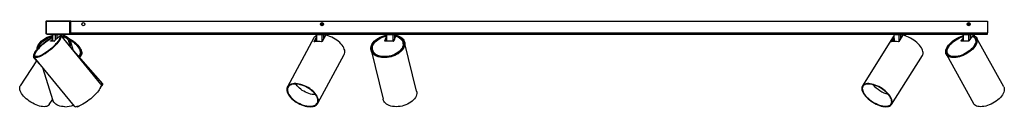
# Model space of a CAD drawing. Header units: millimetres. Extents: x 45 to 1165, y 364 to 791.
# Tile 1 of 4: x 45 to 359, y 364 to 391. Entities that reach past the tile are written whole.
import ezdxf

# ---------------------------------------------------------------- set-up
doc = ezdxf.new("R2010")
doc.units = ezdxf.units.MM

msp = doc.modelspace()

# ---------------------------------------------------------------- linework, layer by layer
at = {"color": 7, "linetype": 'Continuous', "lineweight": 25}
for p, q in [((53.67, 390.78), (53.83, 390.78)), ((53.67, 390.78), (53.67, 387.07)), ((61.37, 390.78), (53.83, 390.78)), ((53.83, 390.78), (53.83, 387.07)), ((61.51, 390.67), (53.83, 390.67)), ((53.83, 390.67), (53.83, 387.03)), ((61.37, 387.07), (61.37, 390.78)), ((61.53, 390.78), (61.37, 390.78)), ((61.51, 387.03), (61.51, 390.67)), ((61.62, 390.78), (61.53, 390.78)), ((61.53, 387.07), (61.53, 390.78)), ((61.62, 390.78), (353.62, 390.78)), ((61.62, 387.07), (61.62, 390.78)), ((141.54, 390.1), (141.4, 389.92)), ((141.48, 389.7), (141.4, 389.92)), ((141.48, 389.7), (141.71, 389.67)), ((141.54, 390.1), (141.77, 390.06)), ((141.71, 389.67), (141.85, 389.85)), ((141.77, 390.06), (141.85, 389.85)), ((347.54, 390.1), (347.4, 389.92)), ((347.48, 389.7), (347.4, 389.92)), ((347.48, 389.7), (347.71, 389.67)), ((347.54, 390.1), (347.77, 390.06)), ((347.71, 389.67), (347.85, 389.85)), ((347.77, 390.06), (347.85, 389.85)), ((353.62, 390.78), (353.62, 387.07)), ((53.67, 387.07), (53.83, 387.07)), ((53.72, 386.88), (53.72, 386.84)), ((53.74, 386.84), (53.72, 386.84)), ((54.03, 386.83), (61.31, 386.83)), ((54.07, 386.67), (54.07, 386.83)), ((54.07, 386.83), (61.13, 386.83)), ((54.07, 386.67), (61.13, 386.67)), ((55.7, 386.48), (55.7, 386.29)), ((55.8, 386.48), (55.82, 384.48)), ((56.76, 386.48), (55.83, 386.48)), ((58.02, 386.06), (56.49, 384.54)), ((59.22, 386.48), (57.16, 386.48)), ((58.28, 385.74), (58.04, 386.04)), ((58.28, 385.74), (58.35, 385.64)), ((58.43, 386.36), (58.29, 386.21)), ((58.43, 386.35), (58.29, 386.21)), ((58.29, 386.21), (58.29, 386.21)), ((71.22, 370.75), (58.43, 386.36)), ((59.38, 385.2), (59.39, 386.48)), ((59.49, 386.3), (59.49, 386.48)), ((61.13, 386.67), (61.13, 386.83)), ((61.13, 386.67), (353.62, 386.67)), ((61.53, 387.07), (61.37, 387.07)), ((61.62, 387.07), (61.51, 386.99)), ((61.62, 387.07), (61.62, 387.07)), ((61.62, 387.07), (353.62, 387.07)), ((139.74, 386.48), (139.77, 384.37)), ((141.68, 386.48), (139.86, 386.48)), ((142.74, 386.24), (141.74, 384.39)), ((143.45, 386.48), (142.1, 386.48)), ((143.5, 386.21), (143.51, 386.48)), ((161.88, 386.21), (161.92, 386.35)), ((161.93, 386.21), (161.88, 386.21)), ((161.93, 386.48), (161.95, 384.48)), ((164.32, 386.48), (162.15, 386.48)), ((165.01, 386.06), (164.55, 384.54)), ((165.31, 386.48), (164.69, 386.48)), ((165.24, 386.3), (165.2, 386.16)), ((165.22, 386.01), (165.2, 386.1)), ((165.32, 386.35), (165.32, 386.48)), ((165.38, 386.35), (165.34, 386.21)), ((323.61, 385.8), (313.77, 370.2)), ((323.73, 385.97), (323.61, 385.8)), ((323.73, 386.48), (323.75, 384.39)), ((325.43, 386.48), (323.82, 386.48)), ((326.57, 386.24), (325.4, 384.39)), ((327.44, 386.48), (325.85, 386.48)), ((327.52, 386.14), (327.52, 386.48)), ((345.74, 386.48), (345.76, 384.48)), ((347.64, 386.48), (345.86, 386.48)), ((348.68, 386.06), (347.64, 384.54)), ((349.45, 386.48), (348.06, 386.48)), ((349.04, 386.34), (348.95, 386.2)), ((349.09, 385.88), (348.97, 386.1)), ((349.11, 386.35), (349.01, 386.21)), ((349.51, 386.16), (349.51, 386.48)), ((353.62, 386.67), (353.62, 387.07)), ((51.52, 382.65), (51.48, 382.65)), ((56.38, 384.48), (55.22, 384.48)), ((55.24, 384.54), (55.82, 385.11)), ((55.24, 384.54), (55.29, 384.48)), ((55.72, 384.48), (55.82, 384.58)), ((61.14, 384.08), (61.04, 384.38)), ((62.52, 381.36), (61.52, 384.53)), ((139.03, 385.48), (130.63, 369.87)), ((139.17, 384.39), (139.76, 385.47)), ((139.29, 384.29), (139.76, 385.16)), ((157.74, 382.65), (157.63, 382.65)), ((161.66, 384.54), (161.94, 385.46)), ((164.44, 384.48), (161.74, 384.48)), ((161.81, 384.48), (161.95, 384.94)), ((167.53, 383.76), (167.46, 384.06)), ((167.63, 382.65), (167.51, 382.65)), ((171.76, 368.57), (167.95, 384.18)), ((323.11, 384.39), (323.74, 385.38)), ((323.26, 384.31), (323.74, 385.08)), ((345.27, 384.54), (345.75, 385.25)), ((345.27, 384.54), (345.31, 384.48)), ((347.51, 384.48), (345.31, 384.48)), ((345.59, 384.48), (345.76, 384.72)), ((349.85, 385), (349.69, 385.29)), ((358.76, 369.93), (350.13, 385.54)), ((50.31, 379.7), (50.55, 379.41)), ((71.83, 370.91), (62.49, 381.47)), ((64.31, 379.85), (64.5, 380.15)), ((64.49, 379.21), (64.92, 379.88)), ((140.31, 364.66), (148.72, 380.26)), ((157.26, 381.57), (161.08, 365.96)), ((157.63, 382.05), (157.69, 382.05)), ((157.75, 381.68), (157.82, 381.39)), ((167.27, 382.05), (167.32, 382.05)), ((323.07, 364.33), (332.91, 379.94)), ((340.5, 380.21), (349.14, 364.6)), ((340.94, 380.45), (341.1, 380.15)), ((50.71, 378.18), (45.56, 370.26)), ((49.78, 379.23), (52.7, 375.92)), ((49.92, 379.39), (62.71, 363.78)), ((52.67, 376.03), (55.97, 365.61)), ((54.79, 364.27), (55.87, 365.93))]:
    msp.add_line(p, q, dxfattribs=at)
at = {"color": 8, "linetype": 'Continuous', "lineweight": 25}
for p, q in [((55.8, 386.48), (55.79, 386.48)), ((55.79, 386.48), (55.79, 386.31)), ((55.83, 386.48), (55.85, 384.48)), ((56.77, 384.83), (56.76, 386.48)), ((57.16, 386.48), (57.17, 385.22)), ((59.2, 385.41), (59.22, 386.48)), ((59.41, 386.48), (59.39, 386.48)), ((59.41, 386.32), (59.41, 386.48)), ((61.53, 387.07), (61.62, 387.07)), ((139.86, 386.48), (139.89, 384.38)), ((141.67, 384.32), (141.68, 386.48)), ((142.1, 386.48), (142.09, 385.05)), ((143.44, 386.23), (143.45, 386.48)), ((162.15, 386.48), (162.17, 384.48)), ((164.31, 384.48), (164.32, 386.48)), ((164.69, 386.48), (164.69, 384.99)), ((165.31, 386.35), (165.31, 386.48)), ((323.82, 386.48), (323.84, 384.39)), ((325.43, 384.44), (325.43, 386.48)), ((325.85, 386.48), (325.85, 385.11)), ((327.43, 386.17), (327.44, 386.48)), ((345.86, 386.48), (345.88, 384.48)), ((347.63, 384.54), (347.64, 386.48)), ((348.06, 386.48), (348.06, 385.16)), ((349.44, 386.2), (349.45, 386.48)), ((55.29, 384.48), (55.29, 384.48)), ((139.17, 384.39), (139.24, 384.28)), ((161.66, 384.54), (161.68, 384.5)), ((323.11, 384.39), (323.19, 384.29)), ((345.31, 384.48), (345.31, 384.48))]:
    msp.add_line(p, q, dxfattribs=at)
at = {"color": 7, "linetype": 'Continuous', "lineweight": 25, "flags": 128}
for points in [[(58.43, 386.35), (58.51, 386.19), (58.54, 385.98), (58.5, 385.74), (58.41, 385.46), (58.26, 385.14), (58.06, 384.79), (57.81, 384.42), (57.51, 384.03), (57.17, 383.62), (56.78, 383.21), (56.37, 382.79), (55.92, 382.37), (55.45, 381.95), (54.97, 381.55), (54.47, 381.17), (53.97, 380.8), (53.47, 380.47), (52.99, 380.17), (52.51, 379.9), (52.06, 379.67), (51.64, 379.48), (51.25, 379.34), (50.9, 379.25), (50.59, 379.2), (50.33, 379.2), (50.12, 379.25), (49.96, 379.34), (49.86, 379.48), (49.81, 379.67), (49.83, 379.9), (49.89, 380.17), (50.02, 380.47), (50.2, 380.8), (50.43, 381.17), (50.71, 381.55), (51.04, 381.95), (51.4, 382.37), (51.81, 382.79), (52.24, 383.21), (52.7, 383.62), (53.18, 384.03), (53.67, 384.42), (54.17, 384.79), (54.67, 385.14), (55.16, 385.46), (55.64, 385.74), (55.8, 385.83)], [(58.29, 386.21), (58.36, 386.04), (58.38, 385.84), (58.33, 385.59), (58.23, 385.31), (58.08, 385), (57.87, 384.65), (57.62, 384.28), (57.31, 383.89), (56.96, 383.49), (56.58, 383.08), (56.16, 382.67), (55.72, 382.26), (55.26, 381.86), (54.78, 381.47), (54.29, 381.1), (53.8, 380.76), (53.32, 380.44), (52.84, 380.16), (52.39, 379.91), (51.96, 379.7), (51.56, 379.54), (51.19, 379.42), (50.87, 379.35), (50.59, 379.33), (50.36, 379.35), (50.18, 379.42), (50.05, 379.54), (49.98, 379.7), (49.97, 379.91), (50.02, 380.16), (50.12, 380.44), (50.27, 380.76), (50.48, 381.1), (50.74, 381.47), (51.04, 381.86), (51.39, 382.26), (51.78, 382.67), (52.19, 383.08), (52.64, 383.49), (53.1, 383.89), (53.58, 384.28), (54.07, 384.65), (54.56, 385), (55.04, 385.31), (55.52, 385.59), (55.81, 385.75)], [(58.02, 386.06), (58.11, 385.92), (58.14, 385.73), (58.11, 385.5), (58.03, 385.23), (57.89, 384.93), (57.69, 384.6), (57.45, 384.24), (57.15, 383.86), (56.82, 383.47), (56.44, 383.07), (56.03, 382.67), (55.6, 382.26), (55.14, 381.87), (54.67, 381.5), (54.19, 381.14), (53.72, 380.81), (53.25, 380.5), (52.79, 380.24), (52.35, 380.01), (51.94, 379.82), (51.56, 379.68), (51.22, 379.58), (50.92, 379.53), (50.67, 379.53), (50.47, 379.58), (50.33, 379.68), (50.24, 379.82), (50.21, 380.01), (50.23, 380.24), (50.32, 380.5), (50.46, 380.81), (50.65, 381.14), (50.89, 381.5), (51.19, 381.87), (51.52, 382.26), (51.9, 382.67), (52.3, 383.07), (52.74, 383.47), (53.19, 383.86), (53.66, 384.24), (54.14, 384.6), (54.62, 384.93), (55.09, 385.23), (55.55, 385.5), (55.79, 385.63)], [(50.93, 381.82), (50.93, 381.95), (50.98, 382.37), (51.09, 382.79), (51.28, 383.21), (51.53, 383.62), (51.84, 384.03), (52.21, 384.42), (52.63, 384.79), (53.11, 385.14), (53.62, 385.46), (54.17, 385.74), (54.74, 385.98), (55.34, 386.19), (55.79, 386.31)], [(51.13, 382.06), (51.15, 382.26), (51.24, 382.67), (51.4, 383.08), (51.63, 383.49), (51.92, 383.89), (52.27, 384.28), (52.68, 384.65), (53.13, 385), (53.62, 385.31), (54.16, 385.59), (54.72, 385.84), (55.3, 386.04), (55.8, 386.19)], [(51.46, 382.43), (51.52, 382.67), (51.68, 383.07), (51.9, 383.47), (52.19, 383.86), (52.54, 384.24), (52.94, 384.6), (53.39, 384.93), (53.88, 385.23), (54.41, 385.5), (54.96, 385.73), (55.53, 385.92), (55.8, 385.99)], [(57.16, 386.48), (57.16, 386.51), (57.17, 386.55), (57.18, 386.59), (57.19, 386.62), (57.2, 386.64), (57.21, 386.66), (57.23, 386.67), (57.24, 386.67)], [(59.22, 386.48), (59.22, 386.51), (59.22, 386.55), (59.23, 386.59), (59.24, 386.62), (59.25, 386.64), (59.27, 386.66), (59.28, 386.67), (59.3, 386.67)], [(59.39, 386.17), (59.73, 386.04), (60.15, 385.84), (60.52, 385.59), (60.83, 385.31), (61.08, 385), (61.26, 384.65), (61.38, 384.28), (61.42, 383.89), (61.4, 383.49), (61.31, 383.08), (61.25, 382.91)], [(59.4, 385.92), (59.82, 385.73), (60.2, 385.5), (60.51, 385.23), (60.77, 384.93), (60.96, 384.6), (61.08, 384.24), (61.13, 383.86), (61.11, 383.47), (61.05, 383.16)], [(59.41, 386.32), (59.8, 386.19), (60.24, 385.98), (60.62, 385.74), (60.95, 385.46), (61.21, 385.14), (61.42, 384.79), (61.55, 384.42), (61.61, 384.03), (61.61, 383.62), (61.53, 383.21), (61.39, 382.79), (61.38, 382.76)], [(139.74, 386.67), (139.77, 386.67), (139.79, 386.66), (139.81, 386.64), (139.83, 386.62), (139.84, 386.59), (139.86, 386.55), (139.86, 386.51), (139.86, 386.48)], [(141.56, 386.67), (141.58, 386.67), (141.6, 386.66), (141.62, 386.64), (141.64, 386.62), (141.65, 386.59), (141.67, 386.55), (141.67, 386.51), (141.68, 386.48)], [(148.72, 380.26), (148.81, 380.47), (148.89, 380.8), (148.91, 381.17), (148.87, 381.55), (148.75, 381.95), (148.58, 382.37), (148.34, 382.79), (148.04, 383.21), (147.69, 383.62), (147.29, 384.03), (146.84, 384.42), (146.36, 384.79), (145.84, 385.14), (145.29, 385.46), (144.73, 385.74), (144.16, 385.98), (143.58, 386.19), (143.01, 386.35)], [(165.38, 386.35), (165.9, 386.19), (166.37, 385.98), (166.79, 385.74), (167.15, 385.46), (167.46, 385.14), (167.7, 384.79), (167.87, 384.42), (167.98, 384.03), (168.01, 383.62), (167.98, 383.21), (167.87, 382.79), (167.69, 382.37), (167.45, 381.95), (167.15, 381.55), (166.78, 381.17), (166.36, 380.8), (165.89, 380.47), (165.38, 380.17), (164.83, 379.9), (164.25, 379.67), (163.65, 379.48), (163.04, 379.34), (162.42, 379.25), (161.8, 379.2), (161.19, 379.2), (160.61, 379.25), (160.04, 379.34), (159.52, 379.48), (159.03, 379.67), (158.59, 379.9), (158.2, 380.17), (157.87, 380.47), (157.6, 380.8), (157.4, 381.17), (157.27, 381.55), (157.2, 381.95), (157.21, 382.37), (157.29, 382.79), (157.43, 383.21), (157.65, 383.62), (157.93, 384.03), (158.27, 384.42), (158.67, 384.79), (159.12, 385.14), (159.62, 385.46), (160.15, 385.74), (160.72, 385.98), (161.31, 386.19), (161.92, 386.35)], [(165.34, 386.21), (165.84, 386.04), (166.29, 385.84), (166.69, 385.59), (167.04, 385.31), (167.33, 385), (167.55, 384.65), (167.71, 384.28), (167.8, 383.89), (167.81, 383.49), (167.76, 383.08), (167.64, 382.67), (167.44, 382.26), (167.19, 381.86), (166.87, 381.47), (166.49, 381.1), (166.06, 380.76), (165.58, 380.44), (165.07, 380.16), (164.52, 379.91), (163.94, 379.7), (163.35, 379.54), (162.74, 379.42), (162.13, 379.35), (161.53, 379.33), (160.95, 379.35), (160.39, 379.42), (159.85, 379.54), (159.36, 379.7), (158.91, 379.91), (158.5, 380.16), (158.16, 380.44), (157.87, 380.76), (157.65, 381.1), (157.5, 381.47), (157.41, 381.86), (157.4, 382.26), (157.45, 382.67), (157.58, 383.08), (157.77, 383.49), (158.03, 383.89), (158.35, 384.28), (158.73, 384.65), (159.16, 385), (159.64, 385.31), (160.15, 385.59), (160.71, 385.84), (161.28, 386.04), (161.88, 386.21)], [(165.01, 386.06), (165.51, 385.92), (165.97, 385.73), (166.37, 385.5), (166.73, 385.23), (167.02, 384.93), (167.25, 384.6), (167.41, 384.24), (167.5, 383.86), (167.52, 383.47), (167.47, 383.07), (167.34, 382.67), (167.15, 382.26), (166.9, 381.87), (166.58, 381.5), (166.2, 381.14), (165.77, 380.81), (165.29, 380.5), (164.78, 380.24), (164.23, 380.01), (163.66, 379.82), (163.07, 379.68), (162.48, 379.58), (161.89, 379.53), (161.31, 379.53), (160.75, 379.58), (160.21, 379.68), (159.71, 379.82), (159.25, 380.01), (158.84, 380.24), (158.49, 380.5), (158.2, 380.81), (157.97, 381.14), (157.8, 381.5), (157.71, 381.87), (157.69, 382.26), (157.74, 382.67), (157.86, 383.07), (158.05, 383.47), (158.31, 383.86), (158.62, 384.24), (159, 384.6), (159.43, 384.93), (159.91, 385.23), (160.42, 385.5), (160.97, 385.73), (161.54, 385.92), (161.94, 386.02)], [(332.91, 379.94), (333.02, 380.17), (333.1, 380.47), (333.11, 380.8), (333.06, 381.17), (332.95, 381.55), (332.78, 381.95), (332.54, 382.37), (332.25, 382.79), (331.91, 383.21), (331.52, 383.62), (331.08, 384.03), (330.61, 384.42), (330.11, 384.79), (329.59, 385.14), (329.04, 385.46), (328.49, 385.74), (327.93, 385.98), (327.38, 386.19), (326.84, 386.35)], [(349.11, 386.35), (349.46, 386.19), (349.75, 385.98), (349.99, 385.74), (350.17, 385.46), (350.28, 385.14), (350.32, 384.79), (350.31, 384.42), (350.22, 384.03), (350.07, 383.62), (349.86, 383.21), (349.59, 382.79), (349.26, 382.37), (348.89, 381.95), (348.46, 381.55), (347.99, 381.17), (347.49, 380.8), (346.96, 380.47), (346.41, 380.17), (345.84, 379.9), (345.27, 379.67), (344.69, 379.48), (344.13, 379.34), (343.58, 379.25), (343.05, 379.2), (342.56, 379.2), (342.1, 379.25), (341.68, 379.34), (341.31, 379.48), (340.99, 379.67), (340.73, 379.9), (340.53, 380.17), (340.39, 380.47), (340.31, 380.8), (340.3, 381.17), (340.36, 381.55), (340.48, 381.95), (340.67, 382.37), (340.92, 382.79), (341.22, 383.21), (341.58, 383.62), (341.99, 384.03), (342.44, 384.42), (342.93, 384.79), (343.45, 385.14), (343.99, 385.46), (344.55, 385.74), (345.12, 385.98), (345.7, 386.19), (345.74, 386.2)], [(349.01, 386.21), (349.35, 386.04), (349.63, 385.84), (349.85, 385.59), (350.01, 385.31), (350.11, 385), (350.14, 384.65), (350.11, 384.28), (350.01, 383.89), (349.85, 383.49), (349.63, 383.08), (349.35, 382.67), (349.01, 382.26), (348.63, 381.86), (348.2, 381.47), (347.73, 381.1), (347.22, 380.76), (346.7, 380.44), (346.15, 380.16), (345.59, 379.91), (345.03, 379.7), (344.47, 379.54), (343.92, 379.42), (343.39, 379.35), (342.89, 379.33), (342.42, 379.35), (341.99, 379.42), (341.61, 379.54), (341.27, 379.7), (340.99, 379.91), (340.77, 380.16), (340.61, 380.44), (340.51, 380.76), (340.48, 381.1), (340.52, 381.47), (340.62, 381.86), (340.78, 382.26), (341, 382.67), (341.28, 383.08), (341.62, 383.49), (342.01, 383.89), (342.44, 384.28), (342.91, 384.65), (343.41, 385), (343.94, 385.31), (344.49, 385.59), (345.05, 385.84), (345.61, 386.04), (345.74, 386.09)], [(348.68, 386.06), (349.02, 385.92), (349.31, 385.73), (349.55, 385.5), (349.72, 385.23), (349.83, 384.93), (349.87, 384.6), (349.85, 384.24), (349.76, 383.86), (349.6, 383.47), (349.38, 383.07), (349.11, 382.67), (348.78, 382.26), (348.39, 381.87), (347.97, 381.5), (347.5, 381.14), (347.01, 380.81), (346.48, 380.5), (345.94, 380.24), (345.4, 380.01), (344.85, 379.82), (344.3, 379.68), (343.78, 379.58), (343.27, 379.53), (342.8, 379.53), (342.36, 379.58), (341.96, 379.68), (341.61, 379.82), (341.32, 380.01), (341.08, 380.24), (340.91, 380.5), (340.8, 380.81), (340.76, 381.14), (340.78, 381.5), (340.87, 381.87), (341.02, 382.26), (341.24, 382.67), (341.51, 383.07), (341.84, 383.47), (342.22, 383.86), (342.65, 384.24), (343.11, 384.6), (343.61, 384.93), (344.13, 385.23), (344.67, 385.5), (345.22, 385.73), (345.75, 385.91)], [(345.86, 386.48), (345.85, 386.51), (345.85, 386.55), (345.83, 386.59), (345.82, 386.62), (345.8, 386.64), (345.78, 386.66), (345.76, 386.67), (345.73, 386.67)], [(347.64, 386.48), (347.63, 386.51), (347.63, 386.55), (347.62, 386.59), (347.6, 386.62), (347.58, 386.64), (347.56, 386.66), (347.54, 386.67), (347.51, 386.67)], [(55.22, 384.48), (55.21, 384.48), (55.21, 384.48), (55.21, 384.49), (55.21, 384.5), (55.21, 384.51), (55.22, 384.52), (55.23, 384.53), (55.24, 384.54)], [(60.95, 385.46), (60.95, 385.46), (61.49, 385.14), (62.02, 384.79), (62.52, 384.42), (63, 384.03), (63.44, 383.62), (63.84, 383.21), (64.19, 382.79), (64.49, 382.37), (64.73, 381.95), (64.92, 381.55), (65.05, 381.17), (65.12, 380.8), (65.12, 380.47), (65.06, 380.17), (64.93, 379.9), (64.75, 379.67), (64.51, 379.48), (64.33, 379.39)], [(61.14, 385.25), (61.55, 385), (62.06, 384.65), (62.55, 384.28), (63.01, 383.89), (63.43, 383.49), (63.8, 383.08), (64.14, 382.67), (64.42, 382.26), (64.64, 381.86), (64.8, 381.47), (64.91, 381.1), (64.95, 380.76), (64.93, 380.44), (64.84, 380.16), (64.7, 379.91), (64.49, 379.7), (64.23, 379.54), (64.21, 379.53)], [(61.32, 384.97), (61.39, 384.93), (61.9, 384.6), (62.38, 384.24), (62.83, 383.86), (63.24, 383.47), (63.61, 383.07), (63.93, 382.67), (64.2, 382.26), (64.41, 381.87), (64.57, 381.5), (64.66, 381.14), (64.69, 380.81), (64.65, 380.5), (64.55, 380.24), (64.39, 380.01), (64.17, 379.82), (64.02, 379.73)], [(161.74, 384.48), (161.72, 384.48), (161.71, 384.48), (161.69, 384.49), (161.68, 384.5), (161.67, 384.51), (161.66, 384.52), (161.66, 384.53), (161.66, 384.54)], [(323.58, 384.82), (323.6, 384.65), (323.66, 384.38)], [(345.31, 384.48), (345.29, 384.48), (345.28, 384.48), (345.27, 384.49), (345.26, 384.5), (345.26, 384.51), (345.26, 384.52), (345.26, 384.53), (345.27, 384.54)], [(64.31, 379.85), (64.2, 379.71), (64.12, 379.63)], [(50.64, 379.33), (50.57, 379.38), (50.55, 379.41)], [(53.12, 363.59), (52.67, 363.61), (52.18, 363.68), (51.67, 363.8), (51.14, 363.96), (50.6, 364.17), (50.05, 364.42), (49.5, 364.7), (48.96, 365.02), (48.43, 365.37), (47.93, 365.74), (47.46, 366.13), (47.03, 366.54), (46.63, 366.95), (46.28, 367.37), (45.99, 367.79), (45.74, 368.2), (45.56, 368.6), (45.43, 368.98), (45.37, 369.34), (45.37, 369.68), (45.43, 369.98), (45.55, 370.24), (45.56, 370.26)], [(71.22, 370.75), (71.28, 370.66), (71.32, 370.47), (71.31, 370.24), (71.24, 369.98), (71.12, 369.68), (70.94, 369.34), (70.71, 368.98), (70.44, 368.6), (70.11, 368.2), (69.75, 367.79), (69.35, 367.37), (68.92, 366.95), (68.46, 366.54), (67.98, 366.13), (67.49, 365.74), (66.99, 365.37), (66.5, 365.02), (66.01, 364.7), (65.53, 364.42), (65.07, 364.17), (64.63, 363.96), (64.23, 363.8), (63.86, 363.68), (63.53, 363.61), (63.24, 363.59)], [(71.14, 369.71), (71.36, 369.98), (71.56, 370.24), (71.71, 370.47), (71.81, 370.66), (71.85, 370.8), (71.84, 370.89), (71.78, 370.94), (71.66, 370.94), (71.49, 370.89), (71.28, 370.8), (71.21, 370.76)], [(71.19, 369.84), (71.31, 369.98), (71.48, 370.23), (71.61, 370.44), (71.68, 370.6), (71.7, 370.72), (71.67, 370.79), (71.58, 370.81), (71.44, 370.79), (71.25, 370.72), (71.24, 370.71)], [(137.91, 363.59), (138.4, 363.61), (138.85, 363.68), (139.25, 363.8), (139.61, 363.96), (139.91, 364.17), (140.15, 364.42), (140.33, 364.7), (140.45, 365.02), (140.51, 365.37), (140.49, 365.74), (140.42, 366.13), (140.27, 366.54), (140.07, 366.95), (139.81, 367.37), (139.48, 367.79), (139.11, 368.2), (138.69, 368.6), (138.23, 368.98), (137.73, 369.34), (137.2, 369.68), (136.65, 369.98), (136.08, 370.24), (135.51, 370.47), (134.93, 370.66), (134.37, 370.8), (133.81, 370.89), (133.28, 370.94), (132.78, 370.94), (132.31, 370.89), (131.88, 370.8), (131.5, 370.66), (131.17, 370.47), (130.9, 370.24), (130.69, 369.98), (130.54, 369.68), (130.45, 369.34), (130.43, 368.98), (130.48, 368.6), (130.59, 368.2), (130.76, 367.79), (130.99, 367.37), (131.29, 366.95), (131.63, 366.54), (132.03, 366.13), (132.48, 365.74), (132.96, 365.37), (133.47, 365.02), (134.01, 364.7), (134.57, 364.42), (135.14, 364.17), (135.72, 363.96), (136.29, 363.8), (136.85, 363.68), (137.4, 363.61), (137.91, 363.59)], [(137.83, 363.72), (138.3, 363.74), (138.74, 363.82), (139.14, 363.93), (139.48, 364.1), (139.77, 364.3), (140, 364.55), (140.18, 364.83), (140.28, 365.15), (140.33, 365.49), (140.3, 365.86), (140.21, 366.25), (140.06, 366.65), (139.85, 367.06), (139.57, 367.47), (139.24, 367.88), (138.86, 368.28), (138.44, 368.67), (137.97, 369.04), (137.47, 369.38), (136.94, 369.7), (136.4, 369.98), (135.84, 370.23), (135.27, 370.44), (134.71, 370.6), (134.16, 370.72), (133.62, 370.79), (133.11, 370.81), (132.64, 370.79), (132.2, 370.72), (131.8, 370.6), (131.46, 370.44), (131.17, 370.23), (130.93, 369.98), (130.76, 369.7), (130.66, 369.38), (130.61, 369.04), (130.64, 368.67), (130.72, 368.28), (130.88, 367.88), (131.09, 367.47), (131.37, 367.06), (131.7, 366.65), (132.08, 366.25), (132.5, 365.86), (132.97, 365.49), (133.47, 365.15), (134, 364.83), (134.54, 364.55), (135.1, 364.3), (135.67, 364.1), (136.23, 363.93), (136.78, 363.82), (137.32, 363.74), (137.83, 363.72)], [(139.63, 367.4), (139.56, 367.4), (139.08, 367.42), (138.56, 367.49), (138.03, 367.61), (137.49, 367.77), (136.95, 367.97), (136.41, 368.21), (135.89, 368.49), (135.38, 368.79), (134.91, 369.13), (134.46, 369.49), (134.06, 369.86), (133.71, 370.25), (133.4, 370.64), (133.29, 370.81)], [(321.28, 363.59), (321.71, 363.61), (322.1, 363.68), (322.43, 363.8), (322.72, 363.96), (322.95, 364.17), (323.12, 364.42), (323.23, 364.7), (323.28, 365.02), (323.26, 365.37), (323.18, 365.74), (323.04, 366.13), (322.84, 366.54), (322.58, 366.95), (322.26, 367.37), (321.9, 367.79), (321.49, 368.2), (321.04, 368.6), (320.56, 368.98), (320.05, 369.34), (319.51, 369.68), (318.97, 369.98), (318.41, 370.24), (317.86, 370.47), (317.31, 370.66), (316.78, 370.8), (316.27, 370.89), (315.79, 370.94), (315.34, 370.94), (314.93, 370.89), (314.57, 370.8), (314.26, 370.66), (314, 370.47), (313.8, 370.24), (313.66, 369.98), (313.58, 369.68), (313.56, 369.34), (313.61, 368.98), (313.72, 368.6), (313.89, 368.2), (314.13, 367.79), (314.41, 367.37), (314.75, 366.95), (315.14, 366.54), (315.57, 366.13), (316.04, 365.74), (316.53, 365.37), (317.06, 365.02), (317.6, 364.7), (318.15, 364.42), (318.7, 364.17), (319.25, 363.96), (319.79, 363.8), (320.32, 363.68), (320.81, 363.61), (321.28, 363.59)], [(321.18, 363.72), (321.6, 363.74), (321.98, 363.82), (322.31, 363.93), (322.58, 364.1), (322.8, 364.3), (322.96, 364.55), (323.06, 364.83), (323.1, 365.15), (323.08, 365.49), (322.99, 365.86), (322.84, 366.25), (322.63, 366.65), (322.36, 367.06), (322.04, 367.47), (321.67, 367.88), (321.25, 368.28), (320.8, 368.67), (320.32, 369.04), (319.81, 369.38), (319.28, 369.7), (318.74, 369.98), (318.2, 370.23), (317.65, 370.44), (317.12, 370.6), (316.61, 370.72), (316.12, 370.79), (315.66, 370.81), (315.24, 370.79), (314.86, 370.72), (314.53, 370.6), (314.26, 370.44), (314.04, 370.23), (313.87, 369.98), (313.77, 369.7), (313.74, 369.38), (313.76, 369.04), (313.85, 368.67), (314, 368.28), (314.21, 367.88), (314.48, 367.47), (314.8, 367.06), (315.17, 366.65), (315.59, 366.25), (316.04, 365.86), (316.52, 365.49), (317.03, 365.15), (317.56, 364.83), (318.1, 364.55), (318.64, 364.3), (319.19, 364.1), (319.72, 363.93), (320.23, 363.82), (320.72, 363.74), (321.18, 363.72)], [(171.76, 368.57), (171.82, 368.2), (171.82, 367.79), (171.74, 367.37), (171.6, 366.95), (171.39, 366.54), (171.11, 366.13), (170.77, 365.74), (170.38, 365.37), (169.93, 365.02), (169.44, 364.7), (168.91, 364.42), (168.35, 364.17), (167.76, 363.96), (167.15, 363.8), (166.54, 363.68), (165.92, 363.61), (165.31, 363.59)], [(358.76, 369.93), (358.88, 369.68), (358.95, 369.34), (358.96, 368.98), (358.91, 368.6), (358.79, 368.2), (358.6, 367.79), (358.36, 367.37), (358.06, 366.95), (357.7, 366.54), (357.3, 366.13), (356.85, 365.74), (356.37, 365.37), (355.85, 365.02), (355.31, 364.7), (354.75, 364.42), (354.18, 364.17), (353.61, 363.96), (353.04, 363.8), (352.49, 363.68), (351.95, 363.61), (351.44, 363.59)], [(54.79, 364.27), (54.72, 364.17), (54.5, 363.96), (54.23, 363.8), (53.91, 363.68), (53.54, 363.61), (53.12, 363.59)], [(59.78, 363.59), (59.2, 363.61), (58.65, 363.68), (58.13, 363.8), (57.65, 363.96), (57.22, 364.17), (56.84, 364.42), (56.52, 364.7), (56.26, 365.02), (56.06, 365.37), (55.97, 365.61)], [(165.31, 363.59), (164.71, 363.61), (164.14, 363.68), (163.6, 363.8), (163.09, 363.96), (162.62, 364.17), (162.21, 364.42), (161.85, 364.7), (161.55, 365.02), (161.31, 365.37), (161.14, 365.74), (161.08, 365.96)], [(351.44, 363.59), (350.96, 363.61), (350.52, 363.68), (350.13, 363.8), (349.78, 363.96), (349.49, 364.17), (349.26, 364.42), (349.14, 364.6)], [(63.59, 363.62), (63.6, 363.61), (63.69, 363.59)]]:
    msp.add_lwpolyline(points, dxfattribs=at)
at = {"color": 7, "linetype": 'Continuous', "lineweight": 25}
for centre, radius in [((65.62, 389.88), 0.5), ((141.62, 389.88), 0.5), ((141.62, 389.88), 0.4), ((141.62, 389.88), 0.322), ((347.62, 389.88), 0.5), ((347.62, 389.88), 0.4), ((347.62, 389.88), 0.322)]:
    msp.add_circle(centre, radius, dxfattribs=at)
for centre, radius, start, end in [((54.07, 387.07), 0.4, 180, 270), ((54.07, 387.07), 0.24, 180, 270), ((54.03, 387.03), 0.2, 180, 270), ((55.5, 386.47), 0.2, 1.1873, 90), ((55.6, 386.47), 0.2, 0.9542, 90), ((55.64, 386.48), 0.191, 357.8984, 87.2071), ((56.57, 386.48), 0.191, 357.8984, 87.2071), ((59.59, 386.47), 0.2, 90, 179.6632), ((59.59, 386.5), 0.179, 100.6298, 187.3263), ((59.69, 386.47), 0.2, 90, 179.8316), ((61.13, 387.07), 0.4, 270, 360), ((61.13, 387.07), 0.24, 270, 0), ((61.31, 387.03), 0.2, 270, 0), ((140.58, 384.62), 1.77, 117.9614, 150.8876), ((139.54, 386.47), 0.2, 1.0353, 90), ((142.28, 386.49), 0.183, 96.9197, 185.1732), ((143.63, 386.49), 0.183, 96.9197, 185.1732), ((143.71, 386.47), 0.2, 90, 179.6788), ((161.73, 386.47), 0.2, 1.103, 90), ((161.93, 386.52), 0.227, 348.458, 42.1732), ((164.1, 386.52), 0.227, 348.458, 42.1732), ((164.89, 386.48), 0.196, 91.1047, 180.5883), ((165.5, 386.48), 0.196, 91.1047, 180.5883), ((165.52, 386.47), 0.2, 90, 179.9197), ((323.53, 386.47), 0.2, 1.1895, 90), ((323.64, 386.5), 0.178, 352.1489, 78.3145), ((325.25, 386.5), 0.178, 352.1489, 78.3145), ((326.03, 386.5), 0.178, 100.9707, 187.4998), ((327.61, 386.5), 0.178, 100.9707, 187.4998), ((327.72, 386.47), 0.2, 90, 179.8338), ((345.54, 386.47), 0.2, 1.0767, 90), ((348.24, 386.49), 0.182, 97.4641, 185.5217), ((349.63, 386.49), 0.182, 97.4641, 185.5217), ((349.71, 386.47), 0.2, 90, 179.7204), ((56.32, 384.69), 0.221, 284.6604, 318.3958), ((59.11, 383.46), 2.12, 347.4575, 17.0464), ((140.35, 379.17), 5.23, 77.6039, 102.3961), ((164.44, 384.6), 0.121, 266.2544, 333.5252), ((165, 383.26), 2.59, 321.1999, 11.2689), ((324.13, 380.25), 4.15, 76.0654, 103.9346), ((325.08, 384.54), 1.43, 159.1423, 186.7939), ((347.5, 384.64), 0.166, 273.0736, 323.4194), ((348.33, 384.22), 1.7, 346.1805, 26.9303), ((50.09, 379.34), 0.332, 141.1021, 199.6764), ((160.3, 382.11), 2.58, 196.1952, 246.2854), ((342.55, 381.02), 1.69, 210.7866, 251.9724), ((324.45, 376.83), 9.59, 220.6205, 254.9216), ((59.72, 371.92), 8.33, 270.3998, 289.363), ((63.18, 364.24), 0.656, 224.3351, 275.7198), ((63.33, 365.47), 1.92, 280.817, 302.5634)]:
    msp.add_arc(centre, radius, start, end, dxfattribs=at)
at = {"color": 8, "linetype": 'Continuous', "lineweight": 25}
msp.add_arc((55.52, 386.48), 0.268, 359.9741, 22.3637, dxfattribs=at)
for centre, major_axis, ratio, start_param, end_param in [((56, 386.47), (0.3, -0.002), 0.000161, 2.336665, 3.141851), ((56.1, 386.47), (0.3, -0.002), 0.002882, 3.140156, 3.569026), ((59.09, 386.47), (0.3, 0.002), 0.002882, 0.001821, 1.143287), ((59.19, 386.47), (0.3, 0.002), 0.000161, 5.517393, 6.282875), ((140.04, 386.47), (0.3, -0.002), 0.001182, 2.212005, 3.143037), ((143.21, 386.47), (0.3, 0.002), 0.001182, 5.642053, 6.281359), ((162.23, 386.47), (0.3, -0.002), 0.004018, 1.845872, 3.141462), ((165.02, 386.47), (0.3, 0.002), 0.004018, 6.008186, 6.283294), ((324.03, 386.47), (0.3, -0.002), 0.000081, 2.346396, 3.141723), ((327.22, 386.47), (0.3, 0.002), 0.000081, 5.507662, 6.283028), ((346.04, 386.47), (0.3, -0.002), 0.001012, 2.232929, 3.142934), ((349.21, 386.47), (0.3, 0.002), 0.001012, 5.621129, 6.281517)]:
    msp.add_ellipse(centre, major_axis=major_axis, ratio=ratio, start_param=start_param, end_param=end_param, dxfattribs=at)
at = {"color": 7, "linetype": 'Continuous', "lineweight": 25}
for centre, major_axis, ratio, start_param, end_param in [((57.04, 386.47), (0.3, -0.001), 0.007705, 1.143524, 2.714244), ((141.85, 386.47), (0.3, 0), 0.008142, 0.641139, 2.211859), ((164.41, 386.47), (0.3, 0.001), 0.007178, 0.274867, 1.845587), ((325.64, 386.47), (0.3, 0), 0.008227, 0.775595, 2.346315), ((347.82, 386.47), (0.3, 0), 0.008165, 0.662073, 2.232793)]:
    msp.add_ellipse(centre, major_axis=major_axis, ratio=ratio, start_param=start_param, end_param=end_param, dxfattribs=at)
for points, knots in [([(58.43, 386.36), (58.43, 386.36), (58.43, 386.36), (58.43, 386.35), (58.43, 386.35)], [0, 0, 0, 0, 0.090266, 1, 1, 1, 1]), ([(61.62, 387.07), (61.58, 387.02), (61.53, 386.95), (61.49, 386.9), (61.48, 386.9)], [0, 0, 0, 0, 0.85536, 1, 1, 1, 1]), ([(143.01, 386.35), (142.98, 386.35), (142.94, 386.36), (142.86, 386.35), (142.8, 386.31), (142.76, 386.28), (142.74, 386.25), (142.74, 386.24)], [0, 0, 0, 0, 0.2294144, 0.4590976, 0.6811425, 0.892319, 1, 1, 1, 1]), ([(165.34, 386.21), (165.32, 386.21), (165.28, 386.22), (165.23, 386.2), (165.2, 386.17), (165.19, 386.14), (165.2, 386.11), (165.2, 386.1)], [0, 0, 0, 0, 0.230688, 0.461671, 0.684269, 0.895075, 1, 1, 1, 1]), ([(165.24, 386.3), (165.25, 386.31), (165.26, 386.33), (165.29, 386.35), (165.33, 386.36), (165.37, 386.35), (165.38, 386.35)], [0, 0, 0, 0, 0.207897, 0.481216, 0.765888, 1, 1, 1, 1]), ([(326.84, 386.35), (326.82, 386.35), (326.77, 386.36), (326.7, 386.35), (326.64, 386.31), (326.59, 386.28), (326.57, 386.25), (326.57, 386.24)], [0, 0, 0, 0, 0.229414, 0.459098, 0.681143, 0.892319, 1, 1, 1, 1]), ([(349.01, 386.21), (349, 386.21), (348.97, 386.22), (348.95, 386.2), (348.94, 386.17), (348.95, 386.14), (348.96, 386.11), (348.97, 386.1)], [0, 0, 0, 0, 0.230688, 0.461671, 0.684269, 0.895075, 1, 1, 1, 1]), ([(349.05, 386.34), (349.05, 386.34), (349.05, 386.36), (349.07, 386.36), (349.1, 386.35), (349.11, 386.35)], [0, 0, 0, 0, 0.151717, 0.617196, 1, 1, 1, 1]), ([(51.48, 382.65), (51.47, 382.65), (51.46, 382.65), (51.43, 382.62), (51.4, 382.55), (51.38, 382.47), (51.37, 382.39), (51.38, 382.34), (51.38, 382.33)], [0, 0, 0, 0, 0.104607, 0.307993, 0.511158, 0.714091, 0.917144, 1, 1, 1, 1]), ([(139.23, 384.28), (139.21, 384.27), (139.18, 384.27), (139.16, 384.28), (139.15, 384.31), (139.16, 384.35), (139.17, 384.38), (139.17, 384.39)], [0, 0, 0, 0, 0.224793, 0.449661, 0.671744, 0.885734, 1, 1, 1, 1]), ([(141.74, 384.39), (141.73, 384.37), (141.71, 384.34), (141.65, 384.3), (141.59, 384.28), (141.53, 384.27), (141.49, 384.27), (141.47, 384.28)], [0, 0, 0, 0, 0.204071, 0.407994, 0.616034, 0.832442, 1, 1, 1, 1]), ([(157.63, 382.65), (157.63, 382.65), (157.61, 382.65), (157.59, 382.62), (157.57, 382.55), (157.55, 382.47), (157.55, 382.37), (157.56, 382.26), (157.57, 382.17), (157.59, 382.1), (157.61, 382.06), (157.63, 382.06), (157.63, 382.05)], [0, 0, 0, 0, 0.055256, 0.16269, 0.270006, 0.377201, 0.484458, 0.591866, 0.699277, 0.806538, 0.913731, 1, 1, 1, 1]), ([(323.13, 384.28), (323.12, 384.27), (323.1, 384.27), (323.08, 384.28), (323.08, 384.31), (323.09, 384.35), (323.11, 384.38), (323.11, 384.39)], [0, 0, 0, 0, 0.2247926, 0.4496605, 0.6717436, 0.8857336, 1, 1, 1, 1]), ([(325.4, 384.39), (325.39, 384.37), (325.36, 384.34), (325.31, 384.3), (325.24, 384.28), (325.18, 384.27), (325.15, 384.27), (325.13, 384.28)], [0, 0, 0, 0, 0.204071, 0.407994, 0.616034, 0.832442, 1, 1, 1, 1])]:
    msp.add_open_spline(points, degree=3, knots=knots, dxfattribs=at)

doc.saveas('drawing.dxf')
